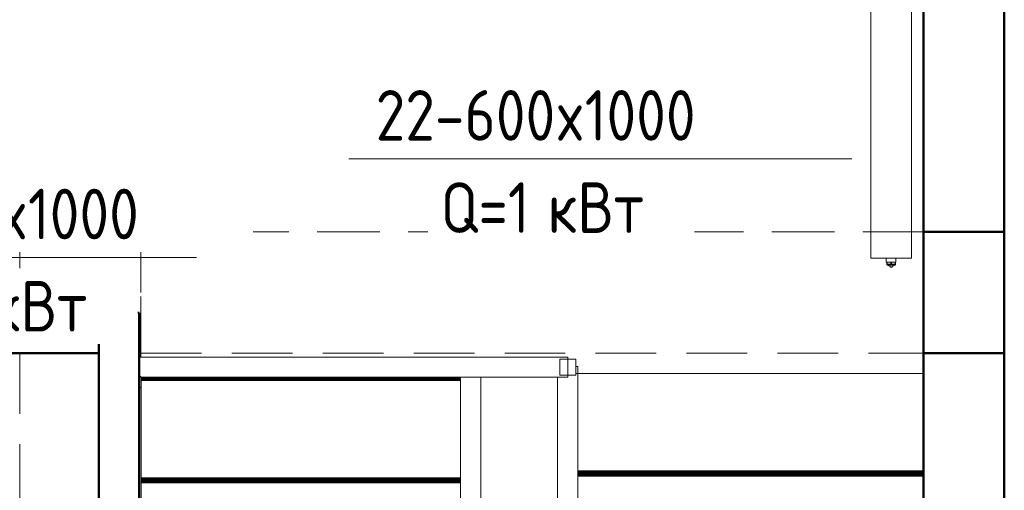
# Model space of a CAD drawing. Header units: millimetres. Extents: x -125 to 25178, y 4748 to 39091.
# Tile 38 of 118: x 15502 to 17938, y 33329 to 34492. Entities that reach past the tile are written whole.
import ezdxf

# ---------------------------------------------------------------- set-up
doc = ezdxf.new("R2010")
doc.units = ezdxf.units.MM
doc.linetypes.add('ADSK_Скрыто', pattern=[300, 150, -150])
doc.linetypes.add('ADSK_Штриховая_ш3 п1_5', pattern=[225, 150, -75])
for name, color, linetype, lineweight in [('A-COLS-____-MCUT', 52, 'Continuous', 50), ('A-COLS-____-OTLN', 52, 'Continuous', 20), ('A-DETL-____-HDLN', 90, 'ADSK_Скрыто', 9), ('A-DETL-____-MBND', 5, 'ADSK_Штриховая_ш3 п1_5', 20), ('A-GENM-____-OTLN', 13, 'Continuous', 20), ('A-PART-____-OTLN', 2, 'Continuous', 20), ('A-WALL-____-MCUT', 113, 'Continuous', 50), ('A-WALL-____-OTLN', 113, 'Continuous', 20), ('M-EQPM-___-IDEN', 50, 'Continuous', 20), ('M-EQPM-____-OTLN', 50, 'Continuous', 20), ('S-BEAM-____-OTLN', 12, 'Continuous', 20), ('S-STRS-____-OTLN', 31, 'Continuous', 20), ('Ограждение', 7, 'Continuous', 20)]:
    doc.layers.add(name, color=color, linetype=linetype, lineweight=lineweight)
doc.styles.add('GOST Common_1', font='GOST_Common.ttf', dxfattribs={"width": 0.9, "height": 125})

# ---------------------------------------------------------------- blocks, each defined once
blk = doc.blocks.new('Прямая форма - V line-610356-В_Этаж 03_Отопление')
at = {"layer": 'A-DETL-____-MBND', "color": 253}
for p, q in [((-150, 6540), (-150, 4604)), ((150, 4604), (150, 6540)), ((-150, 4604), (150, 4604))]:
    blk.add_line(p, q, dxfattribs=at)
blk = doc.blocks.new('Прямая форма - BMR - 002-610357-В_Этаж 03_Отопление')
blk.add_blockref('Прямая форма - V line-610356-В_Этаж 03_Отопление', (0, 0))
blk = doc.blocks.new('Family - V line-611178-В_Этаж 03_Отопление')
at = {"layer": 'S-STRS-____-OTLN', "color": 253}
for p, q in [((-695, -21.2), (95, -21.2)), ((-695, -23.4), (95, -23.4)), ((-695, -25.5), (95, -25.5)), ((-695, -27.4), (95, -27.4))]:
    blk.add_line(p, q, dxfattribs=at)
blk = doc.blocks.new('Family - Timber - Floor-611179-В_Этаж 03_Отопление')
blk.add_blockref('Family - V line-611178-В_Этаж 03_Отопление', (0, 0))
blk = doc.blocks.new('Family - V line-611182-В_Этаж 03_Отопление')
at = {"layer": 'S-STRS-____-OTLN', "color": 253}
for p, q in [((-1840, 215), (-1840, 215.2)), ((-985, 215.2), (-1840, 215.2)), ((-1840, 214.4), (-1840, 215)), ((-985, 215), (-1840, 215)), ((-985, 214.4), (-1840, 214.4)), ((-985, 213.5), (-1840, 213.5)), ((-985, 212.3), (-1840, 212.3)), ((-985, 210.7), (-1840, 210.7)), ((-985, 208.9), (-1840, 208.9)), ((-985, 207), (-1840, 207)), ((-985, 204.9), (-1840, 204.9)), ((-985, 202.7), (-1840, 202.7)), ((-985, -38.1), (-1840, -38.1))]:
    blk.add_line(p, q, dxfattribs=at)
blk = doc.blocks.new('Family - Timber - Floor-611183-В_Этаж 03_Отопление')
blk.add_blockref('Family - V line-611182-В_Этаж 03_Отопление', (0, 0))
blk = doc.blocks.new('Family - V line-611184-В_Этаж 03_Отопление')
at = {"layer": 'S-STRS-____-OTLN', "color": 253}
for p, q in [((-695, 232.1), (95, 232.1)), ((-695, 230), (95, 230)), ((-695, 227.9), (95, 227.9)), ((-695, 225.9), (95, 225.9)), ((-695, 224.1), (95, 224.1)), ((-695, 222.6), (95, 222.6)), ((-695, 221.3), (95, 221.3)), ((-695, 220.4), (95, 220.4)), ((-695, 219.8), (95, 219.8)), ((-695, 219.6), (95, 219.6))]:
    blk.add_line(p, q, dxfattribs=at)
blk = doc.blocks.new('Family - Timber - Floor-611185-В_Этаж 03_Отопление')
blk.add_blockref('Family - V line-611184-В_Этаж 03_Отопление', (0, 0))
blk = doc.blocks.new('Family - STAIR - 001-611246-В_Этаж 03_Отопление')
for name in ['Family - Timber - Floor-611185-В_Этаж 03_Отопление', 'Family - Timber - Floor-611183-В_Этаж 03_Отопление', 'Family - Timber - Floor-611179-В_Этаж 03_Отопление']:
    blk.add_blockref(name, (0, 0))
blk = doc.blocks.new('Family - V line-611269-В_Этаж 03_Отопление')
at = {"layer": 'A-DETL-____-MBND', "color": 253}
for p, q in [((-1840, 215), (-1840, 215.2)), ((-985, 215.2), (-1840, 215.2)), ((-1840, 214.4), (-1840, 215)), ((-985, 215), (-1840, 215)), ((-985, 214.4), (-1840, 214.4)), ((-985, 213.5), (-1840, 213.5)), ((-985, 212.3), (-1840, 212.3)), ((-985, 210.7), (-1840, 210.7)), ((-985, 208.9), (-1840, 208.9)), ((-985, 207), (-1840, 207)), ((-985, 204.9), (-1840, 204.9)), ((-985, 202.7), (-1840, 202.7)), ((-985, -38.1), (-1840, -38.1))]:
    blk.add_line(p, q, dxfattribs=at)
blk = doc.blocks.new('Family - Timber - Floor-611270-В_Этаж 03_Отопление')
blk.add_blockref('Family - V line-611269-В_Этаж 03_Отопление', (0, 0))
blk = doc.blocks.new('Прямая форма - V line-611402-В_Этаж 03_Отопление')
at = {"layer": 'Ограждение', "color": 253}
for p, q in [((155, 2245.6), (205, 2245.6)), ((155, 2245.6), (155, 5)), ((205, 2245.6), (205, 5))]:
    blk.add_line(p, q, dxfattribs=at)
blk = doc.blocks.new('Прямая форма - Steel - Structural-611403-В_Этаж 03_Отопление')
blk.add_blockref('Прямая форма - V line-611402-В_Этаж 03_Отопление', (0, 0))
blk = doc.blocks.new('Прямая форма - V line-611424-В_Этаж 03_Отопление')
at = {"layer": 'Ограждение', "color": 253}
for p, q in [((-85, -4.4), (-85, 2272.1)), ((-85, 2272.1), (-35, 2269.3)), ((-35, 5), (-35, 2269.3)), ((-85, -22), (-85, -4.4)), ((-80, -4.4), (-85, -4.4)), ((-80, -22), (-85, -22))]:
    blk.add_line(p, q, dxfattribs=at)
blk = doc.blocks.new('Прямая форма - Steel - Structural-611425-В_Этаж 03_Отопление')
blk.add_blockref('Прямая форма - V line-611424-В_Этаж 03_Отопление', (0, 0))
blk = doc.blocks.new('Прямая форма - RAILING - 016-611442-В_Этаж 03_Отопление')
for name in ['Прямая форма - Steel - Structural-611425-В_Этаж 03_Отопление', 'Прямая форма - Steel - Structural-611403-В_Этаж 03_Отопление']:
    blk.add_blockref(name, (0, 0))
blk = doc.blocks.new('Family - V line-611495-В_Этаж 03_Отопление')
at = {"layer": 'A-PART-____-OTLN', "color": 253}
for p, q in [((-85, -4.4), (-85, 2272.1)), ((-85, 2272.1), (-35, 2269.3)), ((-35, 5), (-35, 2269.3)), ((-85, -22), (-85, -4.4)), ((-80, -4.4), (-85, -4.4)), ((-80, -22), (-85, -22))]:
    blk.add_line(p, q, dxfattribs=at)
blk = doc.blocks.new('Family - Steel - Structural-611496-В_Этаж 03_Отопление')
blk.add_blockref('Family - V line-611495-В_Этаж 03_Отопление', (0, 0))
blk = doc.blocks.new('Прямая форма - V line-611825-В_Этаж 03_Отопление')
at = {"layer": 'A-DETL-____-MBND', "color": 253}
for p, q in [((-150, 5330), (-150, 5130)), ((150, 5330), (-150, 5330)), ((150, 5020.6), (150, 5330)), ((-150, 5030), (-150, 1800))]:
    blk.add_line(p, q, dxfattribs=at)
blk = doc.blocks.new('Прямая форма - BMR - 003-611826-В_Этаж 03_Отопление')
blk.add_blockref('Прямая форма - V line-611825-В_Этаж 03_Отопление', (0, 0))
blk = doc.blocks.new('Прямая форма - V line-612061-В_Этаж 03_Отопление')
at = {"layer": 'Ограждение', "color": 253}
for p, q in [((900, 3220.6), (-160, 3220.6)), ((900, 3170.6), (900, 3220.6)), ((-160, 3175.6), (-155, 3170.6)), ((-155, 3170.6), (900, 3170.6))]:
    blk.add_line(p, q, dxfattribs=at)
blk = doc.blocks.new('Прямая форма - Steel - Structural-612062-В_Этаж 03_Отопление')
blk.add_blockref('Прямая форма - V line-612061-В_Этаж 03_Отопление', (0, 0))
blk = doc.blocks.new('Прямая форма - V line-612075-В_Этаж 03_Отопление')
at = {"layer": 'Ограждение', "color": 253}
for p, q in [((-160, 3175.6), (-155, 3170.6)), ((-155, 3170.6), (-155, 3145.6)), ((-160, 3145.6), (-155, 3145.6))]:
    blk.add_line(p, q, dxfattribs=at)
blk = doc.blocks.new('Прямая форма - Steel - Structural-612076-В_Этаж 03_Отопление')
blk.add_blockref('Прямая форма - V line-612075-В_Этаж 03_Отопление', (0, 0))
blk = doc.blocks.new('Прямая форма - V line-612077-В_Этаж 03_Отопление')
at = {"layer": 'Ограждение', "color": 253}
for p, q in [((-160, 3145.6), (-155, 3145.6)), ((-155, 3145.6), (-155, 0))]:
    blk.add_line(p, q, dxfattribs=at)
blk = doc.blocks.new('Прямая форма - Steel - Structural-612078-В_Этаж 03_Отопление')
blk.add_blockref('Прямая форма - V line-612077-В_Этаж 03_Отопление', (0, 0))
blk = doc.blocks.new('Прямая форма - V line-612095-В_Этаж 03_Отопление')
at = {"layer": 'Ограждение', "color": 253}
for p, q in [((880, 3215.6), (920, 3215.6)), ((880, 3215.6), (880, 3175.6)), ((920, 3215.6), (920, 3175.6)), ((880, 3175.6), (920, 3175.6))]:
    blk.add_line(p, q, dxfattribs=at)
blk = doc.blocks.new('Прямая форма - Steel - Structural-612096-В_Этаж 03_Отопление')
blk.add_blockref('Прямая форма - V line-612095-В_Этаж 03_Отопление', (0, 0))
blk = doc.blocks.new('Прямая форма - RAILING - 016-612097-В_Этаж 03_Отопление')
for name in ['Прямая форма - Steel - Structural-612062-В_Этаж 03_Отопление', 'Прямая форма - Steel - Structural-612096-В_Этаж 03_Отопление', 'Прямая форма - Steel - Structural-612076-В_Этаж 03_Отопление', 'Прямая форма - Steel - Structural-612078-В_Этаж 03_Отопление']:
    blk.add_blockref(name, (0, 0))
blk = doc.blocks.new('Family - V line-612099-В_Этаж 03_Отопление')
at = {"layer": 'A-PART-____-OTLN', "color": 253}
for p, q in [((900, 3220.6), (-160, 3220.6)), ((900, 3170.6), (900, 3220.6)), ((-160, 3175.6), (-155, 3170.6)), ((-155, 3170.6), (900, 3170.6))]:
    blk.add_line(p, q, dxfattribs=at)
blk = doc.blocks.new('Family - Steel - Structural-612100-В_Этаж 03_Отопление')
blk.add_blockref('Family - V line-612099-В_Этаж 03_Отопление', (0, 0))
blk = doc.blocks.new('Family - V line-612120-В_Этаж 03_Отопление')
at = {"layer": 'A-PART-____-OTLN', "color": 253}
for p, q in [((-160, 3175.6), (-155, 3170.6)), ((-155, 3170.6), (-155, 3145.6)), ((-160, 3145.6), (-155, 3145.6))]:
    blk.add_line(p, q, dxfattribs=at)
blk = doc.blocks.new('Family - Steel - Structural-612121-В_Этаж 03_Отопление')
blk.add_blockref('Family - V line-612120-В_Этаж 03_Отопление', (0, 0))
blk = doc.blocks.new('Family - V line-612123-В_Этаж 03_Отопление')
at = {"layer": 'A-PART-____-OTLN', "color": 253}
for p, q in [((-160, 3145.6), (-155, 3145.6)), ((-155, 3145.6), (-155, 0))]:
    blk.add_line(p, q, dxfattribs=at)
blk = doc.blocks.new('Family - Steel - Structural-612124-В_Этаж 03_Отопление')
blk.add_blockref('Family - V line-612123-В_Этаж 03_Отопление', (0, 0))
blk = doc.blocks.new('Family - V line-612150-В_Этаж 03_Отопление')
at = {"layer": 'A-PART-____-OTLN', "color": 253}
for p, q in [((880, 3215.6), (920, 3215.6)), ((880, 3215.6), (880, 3175.6)), ((920, 3215.6), (920, 3175.6)), ((880, 3175.6), (920, 3175.6))]:
    blk.add_line(p, q, dxfattribs=at)
blk = doc.blocks.new('Family - Steel - Structural-612151-В_Этаж 03_Отопление')
blk.add_blockref('Family - V line-612150-В_Этаж 03_Отопление', (0, 0))
blk = doc.blocks.new('Прямая форма - V line-612541-В_Этаж 03_Отопление')
at = {"layer": 'A-WALL-____-MCUT', "color": 9}
blk.add_line((7702.2, 200), (400, 200), dxfattribs=at)
blk = doc.blocks.new('Прямая форма - SW - 019-612542-В_Этаж 03_Отопление')
blk.add_blockref('Прямая форма - V line-612541-В_Этаж 03_Отопление', (0, 0))
blk = doc.blocks.new('Прямая форма - V line-612848-В_Этаж 03_Отопление')
at = {"layer": 'A-WALL-____-MCUT', "color": 9}
for p, q in [((2355.1, 0), (100, 0)), ((100, 0), (100, -100)), ((2355.1, -100), (2355.1, 0)), ((100, -100), (2355.1, -100))]:
    blk.add_line(p, q, dxfattribs=at)
blk = doc.blocks.new('Прямая форма - SW - 015-612849-В_Этаж 03_Отопление')
blk.add_blockref('Прямая форма - V line-612848-В_Этаж 03_Отопление', (0, 0))
blk = doc.blocks.new('Прямая форма - Timber - Floor-613062-В_Этаж 03_Отопление')
at = {"layer": 'A-DETL-____-MBND', "color": 253}
for p, q in [((-4394.9, -3940), (-199.9, -3940)), ((-2135.9, -4240), (-199.9, -4240)), ((-2135.9, -4240), (-2135.9, -4249.4)), ((-1054.9, -4290), (-199.9, -4290))]:
    blk.add_line(p, q, dxfattribs=at)
blk = doc.blocks.new('Прямая форма - SLA - 009-613065-В_Этаж 03_Отопление')
blk.add_blockref('Прямая форма - Timber - Floor-613062-В_Этаж 03_Отопление', (0, 0))
blk = doc.blocks.new('Family - Timber - Floor-613069-В_Этаж 03_Отопление')
at = {"layer": 'A-DETL-____-MBND', "color": 253}
for p, q in [((-4394.9, -3940), (-199.9, -3940)), ((-2135.9, -4240), (-199.9, -4240)), ((-2135.9, -4240), (-2135.9, -4249.4)), ((-1054.9, -4290), (-199.9, -4290))]:
    blk.add_line(p, q, dxfattribs=at)
blk = doc.blocks.new('Прямая форма - V line-613089-В_Этаж 03_Отопление')
at = {"layer": 'A-WALL-____-MCUT', "color": 9}
for p, q in [((3730, 100), (100, 100)), ((3730, 0), (3730, 100)), ((400, 0), (3730, 0))]:
    blk.add_line(p, q, dxfattribs=at)
blk = doc.blocks.new('Прямая форма - SW - 014-613090-В_Этаж 03_Отопление')
blk.add_blockref('Прямая форма - V line-613089-В_Этаж 03_Отопление', (0, 0))
blk = doc.blocks.new('Прямая форма - V line-613092-В_Этаж 03_Отопление')
at = {"layer": 'A-COLS-____-MCUT', "color": 9}
for p, q in [((100, 150), (-100, 150)), ((-100, 150), (-100, -150)), ((100, -150), (100, 150)), ((-100, -150), (100, -150))]:
    blk.add_line(p, q, dxfattribs=at)
blk = doc.blocks.new('Прямая форма - CRE - 001-613093-В_Этаж 03_Отопление')
blk.add_blockref('Прямая форма - V line-613092-В_Этаж 03_Отопление', (0, 0))
blk = doc.blocks.new('Прямая форма - V line-613630-В_Этаж 03_Отопление')
at = {"layer": 'A-WALL-____-MCUT', "color": 9}
for p, q in [((3630, 0), (400, 0)), ((3630, -200), (3630, 0)), ((7702.2, 0), (3930, 0)), ((3930, 0), (3930, -200)), ((400, -200), (3630, -200)), ((3930, -200), (7702.2, -200))]:
    blk.add_line(p, q, dxfattribs=at)
blk = doc.blocks.new('Прямая форма - SW - 019-613631-В_Этаж 03_Отопление')
blk.add_blockref('Прямая форма - V line-613630-В_Этаж 03_Отопление', (0, 0))
blk = doc.blocks.new('V line_ifc_RVT-1-В_Этаж 03_Отопление')
at = {"layer": 'A-COLS-____-OTLN', "color": 253, "lineweight": 20, "rotation": 180}
blk.add_blockref('Прямая форма - CRE - 001-613093-В_Этаж 03_Отопление', (33763.2, 33817.6), dxfattribs=at)
at = {"layer": 'A-GENM-____-OTLN', "color": 253, "lineweight": 20}
blk.add_blockref('Прямая форма - SLA - 009-613065-В_Этаж 03_Отопление', (33863.1, 37907.6), dxfattribs=at)
at = {"layer": 'A-PART-____-OTLN', "color": 253, "lineweight": 20}
for name, p in [('Family - Timber - Floor-613069-В_Этаж 03_Отопление', (33863.1, 37907.6)), ('Family - Steel - Structural-612100-В_Этаж 03_Отопление', (31883.2, 30437.6)), ('Family - Steel - Structural-612151-В_Этаж 03_Отопление', (31883.2, 30437.6)), ('Family - Steel - Structural-612121-В_Этаж 03_Отопление', (31883.2, 30437.6)), ('Family - Steel - Structural-612124-В_Этаж 03_Отопление', (31883.2, 30437.6))]:
    blk.add_blockref(name, p, dxfattribs=at)
at = {"layer": 'A-PART-____-OTLN', "color": 253, "lineweight": 20, "rotation": 180}
for name, p in [('Family - Steel - Structural-611496-В_Этаж 03_Отопление', (32723.2, 33613.2)), ('Family - Timber - Floor-611270-В_Этаж 03_Отопление', (31823.2, 33579.5))]:
    blk.add_blockref(name, p, dxfattribs=at)
at = {"layer": 'A-WALL-____-OTLN', "color": 253, "lineweight": 20}
for name, p, rotation in [('Прямая форма - SW - 019-613631-В_Этаж 03_Отопление', (33663.2, 30037.6), 90), ('Прямая форма - SW - 019-612542-В_Этаж 03_Отопление', (34063.2, 30037.6), 90), ('Прямая форма - SW - 015-612849-В_Этаж 03_Отопление', (31723.2, 33667.6), 180), ('Прямая форма - SW - 014-613090-В_Этаж 03_Отопление', (31723.2, 30037.6), 90)]:
    blk.add_blockref(name, p, dxfattribs=dict(at, rotation=rotation))
at = {"layer": 'S-BEAM-____-OTLN', "color": 253, "lineweight": 20, "rotation": 270}
blk.add_blockref('Прямая форма - BMR - 002-610357-В_Этаж 03_Отопление', (27123.2, 33817.6), dxfattribs=at)
at = {"layer": 'S-BEAM-____-OTLN', "color": 253, "lineweight": 20}
blk.add_blockref('Прямая форма - BMR - 003-611826-В_Этаж 03_Отопление', (31577.2, 28637.6), dxfattribs=at)
at = {"layer": 'S-STRS-____-OTLN', "color": 253, "lineweight": 20, "rotation": 180}
blk.add_blockref('Family - STAIR - 001-611246-В_Этаж 03_Отопление', (31823.2, 33579.5), dxfattribs=at)
at = {"layer": 'Ограждение', "color": 253, "lineweight": 20}
blk.add_blockref('Прямая форма - RAILING - 016-612097-В_Этаж 03_Отопление', (31883.2, 30437.6), dxfattribs=at)
at = {"layer": 'Ограждение', "color": 253, "lineweight": 20, "rotation": 180}
blk.add_blockref('Прямая форма - RAILING - 016-611442-В_Этаж 03_Отопление', (32723.2, 33613.2), dxfattribs=at)
blk = doc.blocks.new('ADSK_Радиатор универсальный_Боковое подключение_Клапаны - Радиатор 600х1000-V9-В_Этаж 03_Отопление')
at = {"layer": 'A-DETL-____-HDLN'}
for p, q in [((-549, 50), (-545, 50)), ((-545, 50), (-533.1, 50)), ((-545, 50), (-545, 46))]:
    blk.add_line(p, q, dxfattribs=at)
at = {"layer": 'A-DETL-____-HDLN', "flags": 128}
for points in [[(-554, 0), (-554, 0), (-554, 0), (-553.9, 0), (-553.8, 0)], [(-553.8, 0), (-553.9, 0), (-553.9, 0), (-554, 0), (-554, 0), (-554, 0)], [(-528, 0), (-528, 0), (-528, 0), (-528.1, 0), (-528.2, 0), (-528.3, 0)], [(-528.2, 0), (-528.1, 0), (-528.1, 0), (-528, 0), (-528, 0), (-528, 0)], [(-549.8, -20), (-549.9, -20), (-549.9, -20), (-550, -20), (-550, -20), (-550, -20), (-550, -20)], [(-550, -20), (-550, -20), (-550, -20), (-549.9, -20), (-549.9, -20), (-549.8, -20), (-549.7, -20)], [(-532, -20), (-532, -20), (-532, -20), (-532.1, -20), (-532.1, -20), (-532.2, -20), (-532.3, -20)], [(-532.3, -20), (-532.2, -20), (-532.1, -20), (-532.1, -20), (-532, -20), (-532, -20), (-532, -20), (-532, -20)]]:
    blk.add_lwpolyline(points, dxfattribs=at)
at = {"layer": 'M-EQPM-____-OTLN'}
for p, q in [((-561, 50), (-549, 50)), ((-561, 38), (-561, 50)), ((-533, 50), (-529, 50)), ((-529, 46), (-529, 50)), ((500, 70), (-500, 70)), ((-500, 70), (-500, -30)), ((-500, 70), (500, 70)), ((-500, -30), (-500, 70)), ((500, -30), (500, 70)), ((500, 70), (500, -30)), ((-557, 38), (-561, 38)), ((-557, 46), (-541, 46)), ((-557, 36), (-557, 46)), ((-541, 36), (-557, 36)), ((-555, 36), (-555, 2)), ((-551, 36), (-551, 0)), ((-541, 46), (-525, 46)), ((-541, 46), (-541, 36)), ((-525, 36), (-541, 36)), ((-531, 30), (-531, 36)), ((-522, 30), (-531, 30)), ((-525, 36), (-525, 46)), ((-511, 32.5), (-522, 32.5)), ((-522, 32.5), (-522, 7.5)), ((-511, 20), (-511, 38.5)), ((-500, 38.5), (-511, 38.5)), ((510, 32), (500, 32)), ((510, 30.9), (510, 32)), ((510, 30.8), (510, 29.9)), ((510, 30.8), (515, 30.8)), ((515, 29.9), (510, 29.9)), ((510, 21.1), (510, 29.8)), ((517, 30.8), (515, 30.8)), ((515, 29.9), (515, 30.8)), ((515, 29.9), (515, 20.9)), ((517, 30.5), (517, 30.8)), ((517, 9.2), (517, 30.8)), ((-556.5, 2), (-556.5, -13)), ((-551, 2), (-556.5, 2)), ((-551, 0), (-531, 0)), ((-531, 0), (-531, 10)), ((-531, 10), (-522, 10)), ((-522, 7.5), (-511, 7.5)), ((-511, 1.5), (-511, 20)), ((-500, 20), (-511, 20)), ((-500, 1.5), (-511, 1.5)), ((500, 8), (510, 8)), ((510, 20.9), (510, 19.1)), ((510, 20.9), (515, 20.9)), ((515, 19.1), (510, 19.1)), ((510, 10.2), (510, 18.9)), ((510, 10.1), (510, 9.2)), ((510, 10.1), (515, 10.1)), ((515, 9.2), (510, 9.2)), ((510, 8), (510, 9.1)), ((515, 19.1), (515, 20.9)), ((515, 19.1), (515, 10.1)), ((515, 9.2), (515, 10.1)), ((515, 9.2), (517, 9.2)), ((517, 22.5), (522, 22.5)), ((517, 17.5), (522, 17.5)), ((517, 9.2), (517, 9.5)), ((522, 17.5), (522, 22.5)), ((-556.5, -13), (-555.2, -13)), ((-556, -2.3), (-554.9, -15.8)), ((-556, -2.3), (-526, -2.3)), ((-554.9, -15.8), (-527.1, -15.8)), ((-527.1, -15.8), (-526, -2.3)), ((-500, -30), (500, -30)), ((500, -30), (-500, -30))]:
    blk.add_line(p, q, dxfattribs=at)
at = {"layer": 'M-EQPM-____-OTLN', "flags": 128}
for points in [[(515, 30.8), (515.5, 30.7), (516, 30.6)], [(517, 29.9), (517.8, 29), (518.6, 27.5), (519.6, 24.3), (519.8, 22.5)], [(-556, -2.3), (-556, -2.3), (-556, -2.2), (-556, -2.1), (-556, -2), (-556, -1.9), (-556, -1.9), (-556, -1.8), (-556, -1.7), (-556, -1.6), (-555.9, -1.5), (-555.9, -1.5), (-555.9, -1.4), (-555.9, -1.3), (-555.9, -1.2), (-555.8, -1.2), (-555.8, -1.1), (-555.7, -1), (-555.7, -1), (-555.7, -0.9), (-555.6, -0.8), (-555.6, -0.8), (-555.5, -0.7), (-555.5, -0.6), (-555.4, -0.6), (-555.4, -0.5), (-555.3, -0.5), (-555.2, -0.4), (-555.2, -0.4), (-555.1, -0.3), (-555, -0.3), (-555, -0.2), (-554.9, -0.2), (-554.8, -0.2), (-554.7, -0.1), (-554.7, -0.1), (-554.6, -0.1), (-554.5, -0.1), (-554.4, 0), (-554.4, 0), (-554.3, 0), (-554.2, 0), (-554.1, 0), (-554, 0), (-554, 0)], [(-554, 0), (-554, 0), (-554, 0), (-553.9, 0), (-553.8, 0), (-553.7, 0), (-553.6, 0), (-553.5, 0), (-553.3, 0), (-553.2, 0), (-553, 0), (-552.8, 0), (-552.5, 0), (-552.3, 0), (-552, 0), (-551.7, 0), (-551.4, 0), (-551.1, 0), (-550.8, 0)], [(-528, 0), (-528, 0), (-528, 0), (-528.1, 0), (-528.2, 0), (-528.3, 0), (-528.4, 0), (-528.5, 0), (-528.7, 0), (-528.8, 0), (-529, 0), (-529.2, 0), (-529.5, 0), (-529.7, 0), (-530, 0), (-530.3, 0), (-530.6, 0), (-530.9, 0), (-531.2, 0), (-531.6, 0), (-531.9, 0), (-532.3, 0), (-532.7, 0), (-533.1, 0), (-533.5, 0), (-534, 0), (-534.4, 0), (-534.9, 0), (-535.3, 0), (-535.8, 0), (-536.3, 0), (-536.8, 0), (-537.3, 0), (-537.8, 0), (-538.3, 0), (-538.8, 0), (-539.3, 0), (-539.8, 0), (-540.3, 0), (-540.9, 0), (-541.4, 0), (-541.9, 0), (-542.4, 0), (-542.9, 0), (-543.4, 0), (-544, 0), (-544.5, 0), (-545, 0), (-545.4, 0), (-545.9, 0), (-546.4, 0), (-546.9, 0), (-547.3, 0), (-547.8, 0), (-548.2, 0), (-548.7, 0), (-549.1, 0), (-549.5, 0), (-549.9, 0), (-550.2, 0), (-550.6, 0), (-550.9, 0), (-551.3, 0), (-551.6, 0), (-551.9, 0), (-552.1, 0), (-552.4, 0), (-552.6, 0), (-552.9, 0), (-553.1, 0), (-553.2, 0), (-553.4, 0), (-553.6, 0), (-553.7, 0), (-553.8, 0), (-553.9, 0), (-553.9, 0), (-554, 0), (-554, 0), (-554, 0)], [(-531.4, 0), (-531.1, 0), (-530.7, 0), (-530.4, 0), (-530.1, 0), (-529.9, 0), (-529.6, 0), (-529.4, 0), (-529.1, 0), (-528.9, 0), (-528.8, 0), (-528.6, 0), (-528.4, 0), (-528.3, 0), (-528.2, 0), (-528.1, 0), (-528.1, 0), (-528, 0), (-528, 0), (-528, 0)], [(-528, 0), (-527.9, 0), (-527.8, 0), (-527.8, 0), (-527.7, 0), (-527.6, 0), (-527.5, -0.1), (-527.4, -0.1), (-527.4, -0.1), (-527.3, -0.1), (-527.2, -0.2), (-527.1, -0.2), (-527.1, -0.2), (-527, -0.3), (-526.9, -0.3), (-526.9, -0.3), (-526.8, -0.4), (-526.7, -0.4), (-526.7, -0.5), (-526.6, -0.6), (-526.6, -0.6), (-526.5, -0.7), (-526.5, -0.7), (-526.4, -0.8), (-526.4, -0.9), (-526.3, -0.9), (-526.3, -1), (-526.2, -1.1), (-526.2, -1.1), (-526.2, -1.2), (-526.1, -1.3), (-526.1, -1.4), (-526.1, -1.4), (-526.1, -1.5), (-526, -1.6), (-526, -1.7), (-526, -1.7), (-526, -1.8), (-526, -1.9), (-526, -2), (-526, -2.1), (-526, -2.1), (-526, -2.2), (-526, -2.3), (-526, -2.3)], [(515, 9.2), (515.5, 9.3), (516, 9.4)], [(517, 10.1), (517.8, 11), (518.6, 12.5), (519.6, 15.7), (519.8, 17.5)], [(-550, -20), (-550.2, -20), (-550.4, -20), (-550.6, -20), (-550.8, -19.9), (-551, -19.9), (-551.2, -19.9), (-551.4, -19.8), (-551.6, -19.7), (-551.8, -19.7), (-551.9, -19.6), (-552.1, -19.5), (-552.3, -19.4), (-552.5, -19.3), (-552.7, -19.2), (-552.8, -19.1), (-553, -19), (-553.1, -18.9), (-553.3, -18.8), (-553.4, -18.6), (-553.6, -18.5), (-553.7, -18.3), (-553.9, -18.2), (-554, -18), (-554.1, -17.9), (-554.2, -17.7), (-554.3, -17.5), (-554.4, -17.4), (-554.5, -17.2), (-554.6, -17), (-554.7, -16.8), (-554.7, -16.6), (-554.8, -16.4), (-554.8, -16.2), (-554.9, -16), (-554.9, -15.8)], [(-546.3, -20), (-546.6, -20), (-546.9, -20), (-547.1, -20), (-547.4, -20), (-547.6, -20), (-547.9, -20), (-548.1, -20), (-548.3, -20), (-548.5, -20), (-548.7, -20), (-548.9, -20), (-549.1, -20), (-549.2, -20), (-549.4, -20), (-549.5, -20), (-549.6, -20), (-549.7, -20), (-549.8, -20), (-549.9, -20), (-549.9, -20), (-550, -20), (-550, -20), (-550, -20), (-550, -20)], [(-550, -20), (-550, -20), (-550, -20), (-549.9, -20), (-549.9, -20), (-549.8, -20), (-549.7, -20), (-549.6, -20), (-549.5, -20), (-549.4, -20), (-549.3, -20), (-549.1, -20), (-549, -20), (-548.8, -20), (-548.6, -20), (-548.4, -20), (-548.2, -20), (-548, -20), (-547.8, -20), (-547.5, -20), (-547.3, -20), (-547, -20), (-546.7, -20), (-546.5, -20), (-546.2, -20), (-545.9, -20), (-545.6, -20), (-545.2, -20), (-544.9, -20), (-544.6, -20), (-544.3, -20), (-543.9, -20), (-543.6, -20), (-543.2, -20), (-542.9, -20), (-542.5, -20), (-542.2, -20), (-541.8, -20), (-541.5, -20), (-541.1, -20), (-540.7, -20), (-540.4, -20), (-540, -20), (-539.7, -20), (-539.3, -20), (-539, -20), (-538.6, -20), (-538.3, -20), (-537.9, -20), (-537.6, -20), (-537.3, -20), (-536.9, -20), (-536.6, -20), (-536.3, -20), (-536, -20), (-535.7, -20), (-535.4, -20), (-535.1, -20), (-534.9, -20), (-534.6, -20), (-534.4, -20), (-534.1, -20), (-533.9, -20), (-533.7, -20), (-533.5, -20), (-533.3, -20), (-533.1, -20), (-532.9, -20), (-532.8, -20), (-532.6, -20), (-532.5, -20), (-532.4, -20), (-532.3, -20), (-532.2, -20), (-532.1, -20), (-532.1, -20), (-532, -20), (-532, -20), (-532, -20), (-532, -20)], [(-532, -20), (-532, -20), (-532, -20), (-532.1, -20), (-532.1, -20), (-532.2, -20), (-532.3, -20), (-532.4, -20), (-532.5, -20), (-532.6, -20), (-532.7, -20), (-532.9, -20), (-533, -20), (-533.2, -20), (-533.4, -20), (-533.6, -20), (-533.8, -20), (-534, -20), (-534.2, -20), (-534.5, -20), (-534.7, -20), (-535, -20), (-535.3, -20), (-535.5, -20), (-535.8, -20)], [(-527.1, -15.8), (-527.1, -16), (-527.2, -16.2), (-527.2, -16.4), (-527.3, -16.6), (-527.3, -16.8), (-527.4, -17), (-527.5, -17.2), (-527.6, -17.4), (-527.7, -17.5), (-527.8, -17.7), (-527.9, -17.9), (-528, -18), (-528.1, -18.2), (-528.3, -18.3), (-528.4, -18.5), (-528.6, -18.6), (-528.7, -18.8), (-528.9, -18.9), (-529, -19), (-529.2, -19.1), (-529.3, -19.2), (-529.5, -19.3), (-529.7, -19.4), (-529.9, -19.5), (-530.1, -19.6), (-530.2, -19.7), (-530.4, -19.7), (-530.6, -19.8), (-530.8, -19.9), (-531, -19.9), (-531.2, -19.9), (-531.4, -20), (-531.6, -20), (-531.8, -20), (-532, -20)]]:
    blk.add_lwpolyline(points, dxfattribs=at)
at = {"layer": 'M-EQPM-____-OTLN'}
for points, knots in [([(-541, 20), (-540.4, 20.6), (-539.1, 21.9), (-537.5, 23.5), (-536.4, 24.6), (-535.8, 25.2), (-535.4, 25.6), (-535, 26), (-534.5, 26.5), (-534.1, 26.9), (-533.7, 27.3), (-533.4, 27.6), (-533, 28), (-532.7, 28.3), (-532.3, 28.7), (-532, 28.9), (-531.8, 29.2), (-531.6, 29.5), (-531.4, 29.6), (-531.2, 29.8), (-531, 29.9), (-531, 30), (-531, 30)], [0, 0, 0, 0, 0.142857, 0.285714, 0.357143, 0.392857, 0.428571, 0.464286, 0.5, 0.535714, 0.571429, 0.607143, 0.642857, 0.678571, 0.714286, 0.75, 0.785714, 0.821429, 0.857143, 0.892857, 0.928571, 1, 1, 1, 1]), ([(-531, 10), (-531, 10), (-531, 10.1), (-531.2, 10.2), (-531.4, 10.4), (-531.6, 10.5), (-531.8, 10.8), (-532, 11.1), (-532.3, 11.3), (-532.7, 11.7), (-533, 12), (-533.4, 12.4), (-533.7, 12.7), (-534.1, 13.1), (-534.7, 13.7), (-535.2, 14.2), (-535.8, 14.8), (-536.4, 15.4), (-537.5, 16.5), (-539.1, 18.1), (-540.4, 19.4), (-541, 20)], [0, 0, 0, 0, 0.071429, 0.107143, 0.142857, 0.178571, 0.214286, 0.25, 0.285714, 0.321429, 0.357143, 0.392857, 0.428571, 0.464286, 0.5, 0.571429, 0.607143, 0.642857, 0.714286, 0.857143, 1, 1, 1, 1])]:
    blk.add_open_spline(points, degree=3, knots=knots, dxfattribs=at)
blk = doc.blocks.new('ADSK_M_Оборудование_Отопительный прибор - ADSK_Марка _ ADSK_Тепловая мощность_20-1635446-В_Этаж 03_Отопление')
at = {"layer": 'M-EQPM-___-IDEN'}
blk.add_line((-10, 0), (10, 0), dxfattribs=at)

msp = doc.modelspace()

# ---------------------------------------------------------------- linework, layer by layer
at = {"layer": 'M-EQPM-___-IDEN'}
msp.add_line((17560.9, 34148.6), (17317.1, 34148.6), dxfattribs=at)

# ---------------------------------------------------------------- block references
at = {"lineweight": 9}
msp.add_blockref('V line_ifc_RVT-1-В_Этаж 03_Отопление', (-15924.8, 0), dxfattribs=at)
at = {"layer": 'A-DETL-____-HDLN', "rotation": 269.999999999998}
msp.add_blockref('ADSK_Радиатор универсальный_Боковое подключение_Клапаны - Радиатор 600х1000-V9-В_Этаж 03_Отопление', (17638.5, 34402.9), dxfattribs=at)
at = {"layer": 'M-EQPM-___-IDEN', "xscale": 49.99999999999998, "yscale": 49.99999999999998, "zscale": 49.99999999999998}
for p in [(16817.1, 34148.6), (15439.7, 33904.7)]:
    msp.add_blockref('ADSK_M_Оборудование_Отопительный прибор - ADSK_Марка _ ADSK_Тепловая мощность_20-1635446-В_Этаж 03_Отопление', p, dxfattribs=at)

# ---------------------------------------------------------------- next in the draw order: texts
at = {"layer": 'M-EQPM-___-IDEN', "lineweight": 9, "char_height": 125, "attachment_point": 1, "style": 'GOST Common_1', "bg_fill": 3, "box_fill_scale": 1.25, "bg_fill_color": 256, "bg_fill_true_color": 13158600, "bg_fill_transparency": 0}
for s, insert, width in [('22-600x1000', (16383.1, 34318.2), 1042.595), ('Q=1 ', (16543.7, 34090.3), 321.076), ('22-600x1000', (15005.6, 34074.4), 1042.595), ('кВт', (15431.2, 33846.5), 331.899)]:
    msp.add_mtext(s, dxfattribs=dict(at, insert=insert, width=width))

# ---------------------------------------------------------------- next in the draw order: texts
at = {"layer": 'M-EQPM-___-IDEN', "lineweight": 9, "insert": (16808.6, 34090.3), "char_height": 125, "width": 331.899, "attachment_point": 1, "style": 'GOST Common_1', "bg_fill": 3, "box_fill_scale": 1.25, "bg_fill_color": 256, "bg_fill_true_color": 13158600, "bg_fill_transparency": 0}
msp.add_mtext('кВт', dxfattribs=at)

doc.saveas('drawing.dxf')
